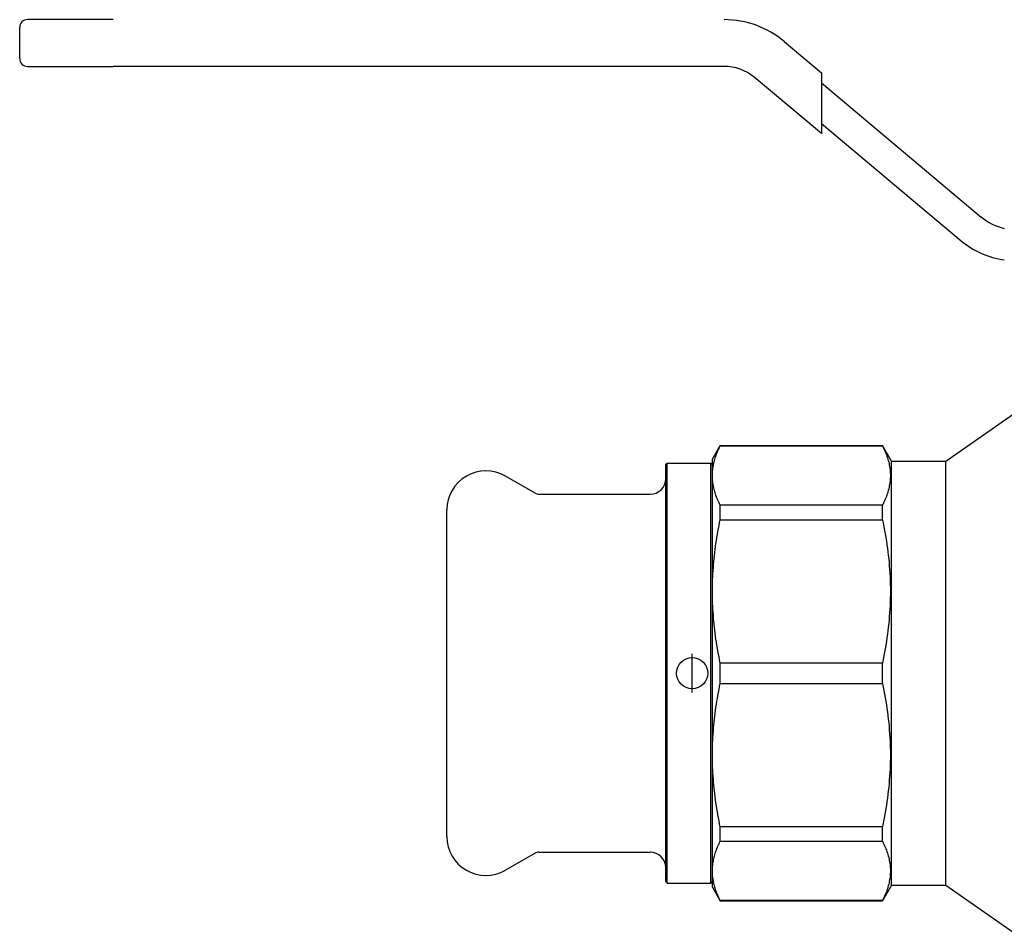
# Model space of a CAD drawing. Header units: millimetres. Extents: x 69 to 3601, y -14 to 390.
# Tile 1 of 10: x 203 to 329, y 150 to 267. Entities that reach past the tile are written whole.
import ezdxf

# ---------------------------------------------------------------- set-up
doc = ezdxf.new("R2010")
doc.units = ezdxf.units.MM
doc.layers.add('DETAIL', color=2, linetype='Continuous')
doc.layers.add('ORIGIN', color=6, linetype='Continuous')

msp = doc.modelspace()

# ---------------------------------------------------------------- linework, layer by layer
at = {"layer": 'DETAIL'}
for p, q in [((214.8, 267.12), (203.8, 267.12)), ((202.8, 262.12), (202.8, 266.12)), ((301.03, 264.31), (305.8, 260.3)), ((203.8, 261.12), (214.8, 261.12)), ((293.31, 261.12), (214.8, 261.12)), ((305.8, 252.47), (297.17, 259.71)), ((305.8, 260.3), (305.8, 259)), ((305.8, 259), (305.8, 253.77)), ((305.8, 259), (326.35, 241.75)), ((305.8, 253.77), (305.8, 252.47)), ((305.8, 253.77), (323.78, 238.69)), ((321.8, 210.37), (330.44, 216.42)), ((291.8, 210.62), (292.81, 212.37)), ((292.81, 212.34), (292.81, 212.37)), ((292.81, 212.37), (313.65, 212.37)), ((292.81, 212.34), (313.65, 212.34)), ((313.65, 212.34), (313.65, 212.37)), ((314.8, 210.37), (313.65, 212.37)), ((285.8, 209.92), (286, 210.12)), ((286, 156.12), (286, 210.12)), ((286, 210.12), (291.6, 210.12)), ((291.6, 156.12), (291.6, 210.12)), ((291.8, 209.92), (291.6, 210.12)), ((291.8, 208.52), (291.8, 210.62)), ((314.8, 155.87), (314.8, 210.37)), ((314.8, 210.37), (321.8, 210.37)), ((321.8, 155.87), (321.8, 210.37)), ((285.8, 156.32), (285.8, 209.92)), ((269.01, 206.25), (265.2, 208.45)), ((291.8, 193.64), (291.8, 208.52)), ((269.51, 206.12), (283.8, 206.12)), ((257.7, 162.12), (257.7, 204.12)), ((313.65, 204.71), (292.81, 204.71)), ((292.81, 202.85), (292.81, 204.71)), ((313.65, 202.85), (313.65, 204.71)), ((292.81, 202.85), (313.65, 202.85)), ((291.8, 172.59), (291.8, 193.64)), ((313.65, 184.43), (292.81, 184.43)), ((292.81, 181.8), (292.81, 184.43)), ((313.65, 181.8), (313.65, 184.43)), ((292.81, 181.8), (313.65, 181.8)), ((291.8, 157.71), (291.8, 172.59)), ((313.65, 163.39), (292.81, 163.39)), ((292.81, 161.52), (292.81, 163.39)), ((313.65, 161.52), (313.65, 163.39)), ((292.81, 161.52), (313.65, 161.52)), ((269.01, 159.98), (265.2, 157.79)), ((269.51, 160.12), (283.8, 160.12)), ((291.8, 155.62), (291.8, 157.71)), ((285.8, 156.32), (286, 156.12)), ((286, 156.12), (291.6, 156.12)), ((291.8, 156.32), (291.6, 156.12)), ((291.8, 155.62), (292.81, 153.87)), ((314.8, 155.87), (313.65, 153.87)), ((314.8, 155.87), (321.8, 155.87)), ((321.8, 155.87), (330.44, 149.82)), ((313.65, 153.9), (292.81, 153.9)), ((292.81, 153.87), (292.81, 153.9)), ((292.81, 153.87), (313.65, 153.87)), ((313.65, 153.87), (313.65, 153.9))]:
    msp.add_line(p, q, dxfattribs=at)
at = {"layer": 'DETAIL', "flags": 128}
for points in [[(291.8, 208.52), (291.8, 208.68), (291.81, 208.84), (291.82, 209), (291.83, 209.16), (291.85, 209.32), (291.87, 209.48), (291.89, 209.64), (291.92, 209.8), (291.95, 209.96), (291.98, 210.11), (292.02, 210.27), (292.06, 210.43), (292.11, 210.59), (292.16, 210.75), (292.21, 210.91), (292.26, 211.07), (292.32, 211.23), (292.38, 211.39), (292.44, 211.55), (292.51, 211.7), (292.58, 211.86), (292.66, 212.02), (292.73, 212.18), (292.81, 212.34)], [(313.65, 212.34), (313.74, 212.15), (313.83, 211.96), (313.92, 211.77), (314, 211.58), (314.08, 211.39), (314.15, 211.2), (314.22, 211.01), (314.28, 210.82), (314.34, 210.63), (314.4, 210.44), (314.45, 210.25), (314.49, 210.06), (314.53, 209.87), (314.56, 209.68), (314.59, 209.49), (314.62, 209.3), (314.63, 209.11), (314.65, 208.91), (314.66, 208.72), (314.66, 208.53), (314.66, 208.34), (314.65, 208.15), (314.64, 207.96), (314.62, 207.77), (314.59, 207.58), (314.57, 207.38), (314.53, 207.19), (314.49, 207), (314.45, 206.81), (314.4, 206.62), (314.35, 206.43), (314.29, 206.23), (314.22, 206.04), (314.15, 205.85), (314.08, 205.66), (314, 205.47), (313.92, 205.28), (313.83, 205.09), (313.74, 204.9), (313.65, 204.71)], [(292.81, 204.71), (292.73, 204.87), (292.66, 205.03), (292.58, 205.18), (292.51, 205.34), (292.44, 205.5), (292.38, 205.66), (292.32, 205.82), (292.26, 205.98), (292.21, 206.14), (292.16, 206.29), (292.11, 206.45), (292.06, 206.61), (292.02, 206.77), (291.98, 206.93), (291.95, 207.09), (291.92, 207.25), (291.89, 207.41), (291.87, 207.57), (291.85, 207.73), (291.83, 207.89), (291.82, 208.04), (291.81, 208.2), (291.8, 208.36), (291.8, 208.52)], [(291.8, 193.64), (291.8, 194.02), (291.81, 194.41), (291.82, 194.79), (291.83, 195.18), (291.85, 195.56), (291.87, 195.94), (291.89, 196.33), (291.92, 196.71), (291.95, 197.1), (291.98, 197.48), (292.02, 197.87), (292.06, 198.25), (292.11, 198.64), (292.16, 199.02), (292.21, 199.4), (292.26, 199.79), (292.32, 200.17), (292.38, 200.56), (292.44, 200.94), (292.51, 201.32), (292.58, 201.7), (292.66, 202.09), (292.73, 202.47), (292.81, 202.85)], [(313.65, 202.85), (313.74, 202.39), (313.83, 201.93), (313.92, 201.47), (314, 201.02), (314.08, 200.56), (314.15, 200.1), (314.22, 199.64), (314.28, 199.18), (314.34, 198.72), (314.4, 198.27), (314.45, 197.81), (314.49, 197.35), (314.53, 196.89), (314.56, 196.43), (314.59, 195.97), (314.62, 195.51), (314.63, 195.05), (314.65, 194.59), (314.66, 194.12), (314.66, 193.66), (314.66, 193.2), (314.65, 192.74), (314.64, 192.28), (314.62, 191.82), (314.59, 191.35), (314.57, 190.89), (314.53, 190.43), (314.49, 189.97), (314.45, 189.5), (314.4, 189.04), (314.35, 188.58), (314.29, 188.12), (314.22, 187.65), (314.15, 187.19), (314.08, 186.73), (314, 186.27), (313.92, 185.81), (313.83, 185.35), (313.74, 184.89), (313.65, 184.43)], [(292.81, 184.43), (292.73, 184.82), (292.66, 185.2), (292.58, 185.58), (292.51, 185.96), (292.44, 186.35), (292.38, 186.73), (292.32, 187.11), (292.26, 187.49), (292.21, 187.88), (292.16, 188.26), (292.11, 188.64), (292.06, 189.03), (292.02, 189.41), (291.98, 189.79), (291.95, 190.18), (291.92, 190.56), (291.89, 190.95), (291.87, 191.33), (291.85, 191.72), (291.83, 192.1), (291.82, 192.49), (291.81, 192.87), (291.8, 193.26), (291.8, 193.64)], [(291.8, 172.59), (291.8, 172.98), (291.81, 173.36), (291.82, 173.74), (291.83, 174.13), (291.85, 174.51), (291.87, 174.9), (291.89, 175.28), (291.92, 175.67), (291.95, 176.05), (291.98, 176.44), (292.02, 176.82), (292.06, 177.2), (292.11, 177.59), (292.16, 177.97), (292.21, 178.36), (292.26, 178.74), (292.32, 179.12), (292.38, 179.51), (292.44, 179.89), (292.51, 180.27), (292.58, 180.66), (292.66, 181.04), (292.73, 181.42), (292.81, 181.8)], [(313.65, 181.8), (313.74, 181.34), (313.83, 180.88), (313.92, 180.43), (314, 179.97), (314.08, 179.51), (314.15, 179.05), (314.22, 178.59), (314.28, 178.14), (314.34, 177.68), (314.4, 177.22), (314.45, 176.76), (314.49, 176.3), (314.53, 175.84), (314.56, 175.38), (314.59, 174.92), (314.62, 174.46), (314.63, 174), (314.65, 173.54), (314.66, 173.08), (314.66, 172.62), (314.66, 172.15), (314.65, 171.69), (314.64, 171.23), (314.62, 170.77), (314.59, 170.31), (314.57, 169.84), (314.53, 169.38), (314.49, 168.92), (314.45, 168.46), (314.4, 167.99), (314.35, 167.53), (314.29, 167.07), (314.22, 166.61), (314.15, 166.14), (314.08, 165.68), (314, 165.22), (313.92, 164.76), (313.83, 164.3), (313.74, 163.84), (313.65, 163.39)], [(292.81, 163.39), (292.73, 163.77), (292.66, 164.15), (292.58, 164.53), (292.51, 164.92), (292.44, 165.3), (292.38, 165.68), (292.32, 166.06), (292.26, 166.45), (292.21, 166.83), (292.16, 167.21), (292.11, 167.6), (292.06, 167.98), (292.02, 168.36), (291.98, 168.75), (291.95, 169.13), (291.92, 169.52), (291.89, 169.9), (291.87, 170.28), (291.85, 170.67), (291.83, 171.05), (291.82, 171.44), (291.81, 171.82), (291.8, 172.21), (291.8, 172.59)], [(291.8, 157.71), (291.8, 157.87), (291.81, 158.03), (291.82, 158.19), (291.83, 158.35), (291.85, 158.5), (291.87, 158.66), (291.89, 158.82), (291.92, 158.98), (291.95, 159.14), (291.98, 159.3), (292.02, 159.46), (292.06, 159.62), (292.11, 159.78), (292.16, 159.94), (292.21, 160.1), (292.26, 160.26), (292.32, 160.42), (292.38, 160.57), (292.44, 160.73), (292.51, 160.89), (292.58, 161.05), (292.66, 161.21), (292.73, 161.37), (292.81, 161.52)], [(313.65, 161.52), (313.74, 161.33), (313.83, 161.14), (313.92, 160.95), (314, 160.77), (314.08, 160.58), (314.15, 160.39), (314.22, 160.2), (314.28, 160.01), (314.34, 159.82), (314.4, 159.63), (314.45, 159.44), (314.49, 159.24), (314.53, 159.05), (314.56, 158.86), (314.59, 158.67), (314.62, 158.48), (314.63, 158.29), (314.65, 158.1), (314.66, 157.91), (314.66, 157.72), (314.66, 157.53), (314.65, 157.34), (314.64, 157.15), (314.62, 156.95), (314.59, 156.76), (314.57, 156.57), (314.53, 156.38), (314.49, 156.19), (314.45, 156), (314.4, 155.8), (314.35, 155.61), (314.29, 155.42), (314.22, 155.23), (314.15, 155.04), (314.08, 154.85), (314, 154.66), (313.92, 154.47), (313.83, 154.28), (313.74, 154.09), (313.65, 153.9)], [(292.81, 153.9), (292.73, 154.05), (292.66, 154.21), (292.58, 154.37), (292.51, 154.53), (292.44, 154.69), (292.38, 154.85), (292.32, 155.01), (292.26, 155.16), (292.21, 155.32), (292.16, 155.48), (292.11, 155.64), (292.06, 155.8), (292.02, 155.96), (291.98, 156.12), (291.95, 156.28), (291.92, 156.44), (291.89, 156.59), (291.87, 156.75), (291.85, 156.91), (291.83, 157.07), (291.82, 157.23), (291.81, 157.39), (291.8, 157.55), (291.8, 157.71)]]:
    msp.add_lwpolyline(points, dxfattribs=at)
at = {"layer": 'DETAIL'}
for centre, radius, start, end in [((203.8, 266.12), 1, 90, 180), ((293.31, 255.12), 12, 50, 90), ((203.8, 262.12), 1, 180, 270), ((293.31, 255.12), 6, 50, 90), ((330.85, 247.12), 7, 230, 257.2256), ((330.85, 247.12), 11, 230, 261.9112), ((262.7, 204.12), 5, 60, 180), ((283.8, 208.12), 2, 270, 0), ((269.51, 207.12), 1, 240, 270), ((262.7, 162.12), 5, 180, 300), ((269.51, 159.12), 1, 90, 120), ((283.8, 158.12), 2, 0, 90)]:
    msp.add_arc(centre, radius, start, end, dxfattribs=at)
at = {"layer": 'ORIGIN'}
msp.add_line((289.2, 180.62), (289.2, 185.62), dxfattribs=at)
msp.add_circle((289.2, 183.12), 2, dxfattribs=at)

doc.saveas('drawing.dxf')
